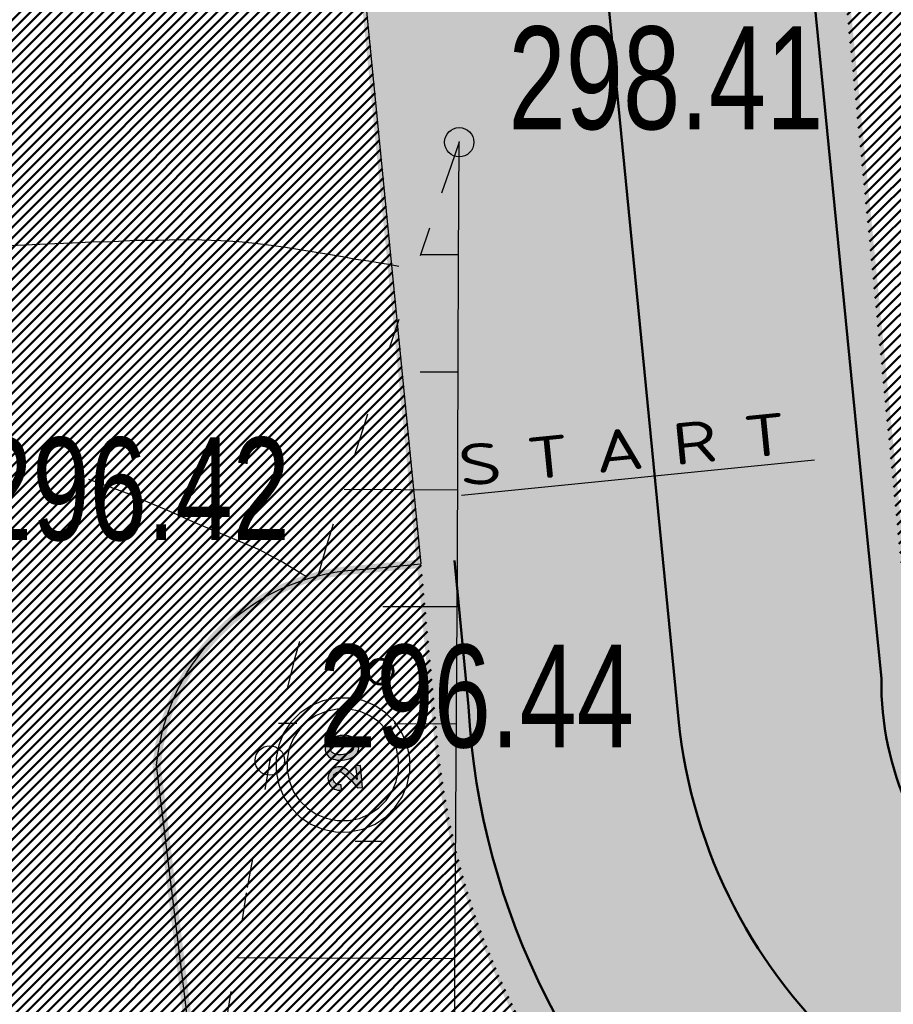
# Model space of a CAD drawing. Extents: x 2931 to 5026, y -2784 to 809.
# Tile 6 of 170: x 3158 to 3173, y -2532 to -2515. Entities that reach past the tile are written whole.
import ezdxf

# ---------------------------------------------------------------- set-up
doc = ezdxf.new("R2010")
doc.units = 0
doc.header["$MEASUREMENT"] = 0
doc.linetypes.add('CONTI', pattern=[0])
doc.linetypes.add('STROT', pattern=[1.7, 0.5, -1.2])
doc.layers.add('.', color=7, linetype='Continuous', lineweight=15)
for name, color, linetype in [('GORIZDEFAULT', 32, 'CONTI'), ('OTKOSDEFAULT', 32, 'CONTI'), ('PI_OTDEFAULT', 172, 'CONTI'), ('PI_TTDEFAULT', 5, 'CONTI')]:
    doc.layers.add(name, color=color, linetype=linetype)
doc.styles.add('SHRFT', font='TXT', dxfattribs={"width": 0.75})
doc.styles.add('ViTEXT', font='isocpeur.ttf')
pattern_1 = [(45, (0, -760.2495699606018), (-0.08838834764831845, 0.08838834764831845), [])]

# ---------------------------------------------------------------- blocks, each defined once
blk = doc.blocks.new('20')
at = {"layer": '.', "transparency": 33554625}
h = blk.add_hatch(color=256, dxfattribs=at)
h.dxf.hatch_style = 1
h.set_gradient(color1=(51, 51, 51), color2=(51, 51, 51), tint=0.6399999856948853)
h.paths.add_polyline_path([(1338580.420447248, -86175.85391284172), (1338596.871007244, -86178.54191284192), (1338610.526047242, -86181.33743284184), (1338621.385567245, -86189.50895284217), (1338635.040607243, -86197.68047284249), (1338643.319647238, -86208.64751284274), (1338651.491167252, -86222.30255284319), (1338654.179167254, -86235.95759284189), (1338656.974687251, -86249.61263284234), (1338656.974687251, -86263.26767284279), (1338654.179167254, -86274.23471284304), (1338648.80316725, -86282.40623284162), (1338643.319647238, -86290.57775284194), (1338635.040607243, -86298.74927284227), (1338618.697567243, -86317.88783284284), (1338583.215967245, -86350.68143284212), (1338558.593887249, -86372.50799284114), (1338569.560927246, -86361.64847284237), (1338550.422367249, -86377.99151284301), (1338525.800287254, -86399.81807284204), (1338443.870047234, -86454.54575284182), (1338443.870047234, -86517.33743284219), (1338708.906847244, -86517.33743284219), (1338708.906847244, -86459.92175284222), (1338542.250847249, -86459.92175284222), (1338602.354527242, -86416.26863284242), (1338662.458207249, -86361.64847284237), (1338681.489247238, -86342.50991284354), (1338689.768287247, -86331.54287284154), (1338700.627807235, -86317.88783284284), (1338706.111327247, -86312.40431284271), (1338708.906847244, -86304.23279284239), (1338714.282847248, -86287.88975284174), (1338714.282847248, -86285.09423284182), (1338717.078367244, -86265.95567284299), (1338717.078367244, -86246.81711284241), (1338717.078367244, -86227.78607284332), (1338711.594847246, -86208.64751284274), (1338703.423327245, -86189.50895284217), (1338692.456287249, -86173.05839284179), (1338678.801247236, -86156.71535284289), (1338665.146207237, -86143.06031284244), (1338648.80316725, -86132.09327284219), (1338632.352607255, -86123.92175284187), (1338613.214047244, -86118.43823284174), (1338594.075487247, -86112.95471284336), (1338572.248927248, -86112.95471284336), (1338553.110367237, -86115.75023284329), (1338533.97180724, -86121.23375284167), (1338517.628767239, -86126.60975284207), (1338498.490207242, -86137.57679284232), (1338484.835167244, -86148.54383284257), (1338468.384607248, -86162.19887284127), (1338457.525087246, -86178.54191284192), (1338449.353567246, -86194.99247284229), (1338441.074527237, -86214.13103284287), (1338438.386527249, -86233.16207284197), (1338435.698527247, -86252.30063284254), (1338435.698527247, -86263.26767284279), (1338501.178207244, -86263.26767284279), (1338501.178207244, -86252.30063284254), (1338503.973727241, -86246.81711284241), (1338503.973727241, -86233.16207284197), (1338509.457247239, -86219.50703284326), (1338517.628767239, -86205.85199284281), (1338528.488287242, -86194.99247284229), (1338539.455327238, -86186.71343284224), (1338553.110367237, -86181.33743284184), (1338566.76540725, -86175.85391284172)])
h.paths.add_polyline_path([(1338941.04252725, -86115.75023284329), (1338930.183007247, -86115.75023284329), (1338911.04444725, -86118.43823284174), (1338902.87292725, -86121.23375284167), (1338886.422367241, -86126.60975284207), (1338870.079327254, -86134.88879284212), (1338853.628767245, -86145.74831284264), (1338842.769247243, -86159.40335284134), (1338839.973727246, -86159.40335284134), (1338826.318687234, -86178.54191284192), (1338815.459167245, -86200.36847284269), (1338807.180127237, -86222.30255284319), (1338799.00860725, -86246.81711284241), (1338796.320607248, -86274.23471284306), (1338793.525087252, -86304.23279284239), (1338793.525087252, -86334.33839284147), (1338796.320607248, -86356.16495284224), (1338799.00860725, -86388.95855284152), (1338807.180127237, -86413.47311284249), (1338815.459167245, -86435.40719284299), (1338829.114207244, -86457.23375284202), (1338842.769247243, -86476.37231284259), (1338848.145247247, -86481.85583284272), (1338861.800287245, -86495.51087284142), (1338878.25084724, -86503.68239284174), (1338894.593887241, -86511.85391284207), (1338911.04444725, -86517.33743284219), (1338922.011487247, -86517.33743284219), (1338941.04252725, -86520.02543284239), (1338952.009567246, -86520.02543284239), (1338971.148127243, -86517.33743284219), (1338979.319647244, -86514.649432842), (1338995.770207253, -86509.16591284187), (1339012.113247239, -86500.99439284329), (1339028.45628724, -86490.02735284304), (1339039.423327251, -86476.37231284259), (1339042.218847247, -86476.37231284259), (1339055.873887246, -86454.54575284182), (1339066.733407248, -86432.61167284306), (1339074.904927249, -86410.78511284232), (1339083.183967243, -86388.95855284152), (1339085.871967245, -86367.02447284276), (1339088.667487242, -86334.33839284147), (1339088.667487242, -86309.71631284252), (1339085.871967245, -86276.92271284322), (1339083.183967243, -86246.81711284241), (1339074.904927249, -86222.30255284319), (1339066.733407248, -86200.36847284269), (1339055.873887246, -86178.54191284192), (1339039.423327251, -86159.40335284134), (1339033.939807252, -86151.23183284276), (1339020.28476724, -86140.26479284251), (1339003.941727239, -86129.40527284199), (1338987.491167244, -86123.92175284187), (1338971.148127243, -86118.43823284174), (1338960.181087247, -86115.75023284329)])
h.paths.add_polyline_path([(1338954.697567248, -86178.54191284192), (1338957.493087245, -86181.33743284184), (1338971.148127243, -86184.02543284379), (1338982.11516724, -86189.50895284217), (1338990.28668724, -86197.68047284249), (1338995.770207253, -86205.85199284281), (1339006.629727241, -86224.99055284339), (1339014.801247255, -86241.44111284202), (1339020.28476724, -86260.47215284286), (1339023.080287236, -86287.88975284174), (1339025.768287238, -86293.26575284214), (1339023.080287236, -86293.26575284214), (1339025.768287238, -86323.37135284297), (1339023.080287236, -86350.68143284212), (1339020.28476724, -86375.30351284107), (1339014.801247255, -86394.44207284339), (1339006.629727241, -86413.47311284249), (1338995.770207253, -86427.12815284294), (1338987.491167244, -86438.09519284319), (1338979.319647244, -86446.26671284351), (1338968.352607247, -86451.75023284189), (1338957.493087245, -86454.54575284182), (1338943.838047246, -86457.23375284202), (1338941.04252725, -86457.23375284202), (1338927.387487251, -86454.54575284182), (1338924.699487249, -86454.54575284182), (1338911.04444725, -86451.75023284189), (1338900.077407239, -86443.57871284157), (1338891.905887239, -86435.40719284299), (1338886.422367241, -86427.12815284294), (1338875.562847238, -86410.78511284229), (1338867.283807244, -86391.64655284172), (1338861.800287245, -86375.30351284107), (1338859.112287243, -86345.19791284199), (1338856.424287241, -86328.85487284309), (1338859.112287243, -86328.85487284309), (1338856.424287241, -86301.54479284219), (1338859.112287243, -86274.23471284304), (1338861.800287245, -86260.47215284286), (1338867.283807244, -86241.44111284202), (1338875.562847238, -86222.30255284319), (1338886.422367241, -86205.85199284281), (1338894.593887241, -86194.99247284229), (1338902.87292725, -86189.50895284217), (1338913.732447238, -86184.02543284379), (1338924.699487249, -86181.33743284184), (1338938.354527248, -86178.54191284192), (1338941.04252725, -86178.54191284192)], flags=16)
at = {"color": 1}
blk.add_lwpolyline([(1339540.33970043, -86308.75698336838), (1339524.00765661, -86145.00675453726), (1339477.59026891, -85994.794930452), (1339403.881176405, -85858.33640642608), (1339305.566570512, -85738.20992622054), (1339185.440090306, -85639.89532032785), (1339048.98156628, -85566.18622782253), (1338898.769742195, -85519.76884012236), (1338734.912065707, -85503.32934864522), (1338573.848028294, -85519.76884012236), (1338420.950012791, -85566.18622782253), (1338284.491488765, -85639.89532032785), (1338164.36500856, -85738.20992622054), (1338066.050402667, -85855.54276735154), (1337992.341310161, -85992.10873903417), (1337945.923922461, -86142.21311546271), (1337926.798239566, -86306.07079195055), (1337926.798239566, -86308.75698336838), (1337943.237731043, -86469.9284684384), (1337989.655118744, -86622.82648394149), (1338066.050402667, -86759.28500796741), (1338164.36500856, -86879.41148817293), (1338284.491488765, -86977.72609406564), (1338420.950012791, -87051.43518657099), (1338573.848028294, -87097.85257427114), (1338734.912065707, -87114.18461809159), (1338898.769742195, -87097.85257427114), (1339048.98156628, -87051.43518657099), (1339185.440090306, -86977.72609406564), (1339305.566570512, -86879.41148817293), (1339403.881176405, -86759.28500796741), (1339477.59026891, -86622.82648394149), (1339524.00765661, -86469.9284684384), (1339540.33970043, -86308.75698336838)], close=True, dxfattribs=at)
at = {"color": 7}
for points in [[(1339406.567367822, -86308.75698336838), (1339392.92151542, -86172.29845934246), (1339354.777597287, -86046.69214864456), (1339294.714357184, -85932.04549893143), (1339210.045603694, -85833.73089303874), (1339111.730997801, -85749.0621395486), (1338997.084348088, -85688.99889944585), (1338871.47803739, -85650.8549813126), (1338734.912065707, -85637.20912891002), (1338601.139733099, -85650.8549813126), (1338472.847230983, -85688.99889944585), (1338360.886772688, -85749.0621395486), (1338259.885975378, -85833.73089303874), (1338178.010860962, -85932.04549893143), (1338117.947620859, -86046.69214864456), (1338077.010063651, -86172.29845934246), (1338063.364211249, -86308.75698336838), (1338077.010063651, -86442.52931597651), (1338117.947620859, -86570.92926574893), (1338178.010860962, -86682.88972404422), (1338259.885975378, -86783.89052135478), (1338360.886772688, -86865.76563577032), (1338472.847230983, -86925.82887587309), (1338601.139733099, -86966.76643308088), (1338734.912065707, -86980.41228548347), (1338871.47803739, -86966.76643308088), (1338997.084348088, -86925.82887587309), (1339111.730997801, -86865.76563577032), (1339210.045603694, -86783.89052135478), (1339294.714357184, -86682.88972404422), (1339354.777597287, -86570.92926574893), (1339392.92151542, -86442.52931597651), (1339406.567367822, -86308.75698336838)], [(1338542.250847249, -86459.92175284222), (1338602.354527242, -86416.26863284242), (1338662.458207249, -86361.64847284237), (1338681.489247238, -86342.50991284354), (1338689.768287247, -86331.54287284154), (1338700.627807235, -86317.88783284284), (1338706.111327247, -86312.40431284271), (1338708.906847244, -86304.23279284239), (1338714.282847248, -86287.88975284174), (1338714.282847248, -86285.09423284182), (1338717.078367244, -86265.95567284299), (1338717.078367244, -86246.81711284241), (1338717.078367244, -86227.78607284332), (1338711.594847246, -86208.64751284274), (1338703.423327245, -86189.50895284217), (1338692.456287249, -86173.05839284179), (1338678.801247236, -86156.71535284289), (1338665.146207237, -86143.06031284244), (1338648.80316725, -86132.09327284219), (1338632.352607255, -86123.92175284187), (1338613.214047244, -86118.43823284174), (1338594.075487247, -86112.95471284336), (1338572.248927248, -86112.95471284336), (1338553.110367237, -86115.75023284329), (1338533.97180724, -86121.23375284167), (1338517.628767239, -86126.60975284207), (1338498.490207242, -86137.57679284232), (1338484.835167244, -86148.54383284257), (1338468.384607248, -86162.19887284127), (1338457.525087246, -86178.54191284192), (1338449.353567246, -86194.99247284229), (1338441.074527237, -86214.13103284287), (1338438.386527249, -86233.16207284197), (1338435.698527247, -86252.30063284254), (1338435.698527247, -86263.26767284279), (1338501.178207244, -86263.26767284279), (1338501.178207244, -86252.30063284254), (1338503.973727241, -86246.81711284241), (1338503.973727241, -86233.16207284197), (1338509.457247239, -86219.50703284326), (1338517.628767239, -86205.85199284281), (1338528.488287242, -86194.99247284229), (1338539.455327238, -86186.71343284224), (1338553.110367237, -86181.33743284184), (1338566.76540725, -86175.85391284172), (1338580.420447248, -86175.85391284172), (1338596.871007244, -86178.54191284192), (1338610.526047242, -86181.33743284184), (1338621.385567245, -86189.50895284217), (1338635.040607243, -86197.68047284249), (1338643.319647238, -86208.64751284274), (1338651.491167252, -86222.30255284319), (1338654.179167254, -86235.95759284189), (1338656.974687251, -86249.61263284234), (1338656.974687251, -86263.26767284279), (1338654.179167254, -86274.23471284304), (1338648.80316725, -86282.40623284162), (1338643.319647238, -86290.57775284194), (1338635.040607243, -86298.74927284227), (1338618.697567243, -86317.88783284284), (1338583.215967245, -86350.68143284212), (1338558.593887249, -86372.50799284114), (1338569.560927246, -86361.64847284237), (1338550.422367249, -86377.99151284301), (1338525.800287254, -86399.81807284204), (1338443.870047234, -86454.54575284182), (1338443.870047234, -86517.33743284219), (1338708.906847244, -86517.33743284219), (1338708.906847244, -86459.92175284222), (1338542.250847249, -86459.92175284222)], [(1338911.04444725, -86118.43823284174), (1338902.87292725, -86121.23375284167), (1338886.422367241, -86126.60975284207), (1338870.079327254, -86134.88879284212), (1338853.628767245, -86145.74831284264), (1338842.769247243, -86159.40335284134), (1338839.973727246, -86159.40335284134), (1338826.318687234, -86178.54191284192), (1338815.459167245, -86200.36847284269), (1338807.180127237, -86222.30255284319), (1338799.00860725, -86246.81711284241), (1338796.320607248, -86274.23471284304), (1338793.525087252, -86304.23279284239), (1338793.525087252, -86334.33839284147), (1338796.320607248, -86356.16495284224), (1338799.00860725, -86388.95855284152), (1338807.180127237, -86413.47311284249), (1338815.459167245, -86435.40719284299), (1338829.114207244, -86457.23375284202), (1338842.769247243, -86476.37231284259), (1338848.145247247, -86481.85583284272), (1338861.800287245, -86495.51087284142), (1338878.25084724, -86503.68239284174), (1338894.593887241, -86511.85391284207), (1338911.04444725, -86517.33743284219), (1338922.011487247, -86517.33743284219), (1338941.04252725, -86520.02543284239), (1338952.009567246, -86520.02543284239), (1338971.148127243, -86517.33743284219), (1338979.319647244, -86514.649432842), (1338995.770207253, -86509.16591284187), (1339012.113247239, -86500.99439284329), (1339028.45628724, -86490.02735284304), (1339039.423327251, -86476.37231284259), (1339042.218847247, -86476.37231284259), (1339055.873887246, -86454.54575284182), (1339066.733407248, -86432.61167284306), (1339074.904927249, -86410.78511284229), (1339083.183967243, -86388.95855284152), (1339085.871967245, -86367.02447284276), (1339088.667487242, -86334.33839284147), (1339088.667487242, -86309.71631284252), (1339085.871967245, -86276.92271284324), (1339083.183967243, -86246.81711284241), (1339074.904927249, -86222.30255284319), (1339066.733407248, -86200.36847284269), (1339055.873887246, -86178.54191284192), (1339039.423327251, -86159.40335284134), (1339033.939807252, -86151.23183284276), (1339020.28476724, -86140.26479284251), (1339003.941727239, -86129.40527284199), (1338987.491167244, -86123.92175284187), (1338971.148127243, -86118.43823284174), (1338960.181087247, -86115.75023284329), (1338941.04252725, -86115.75023284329), (1338930.183007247, -86115.75023284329), (1338911.04444725, -86118.43823284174)], [(1338957.493087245, -86181.33743284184), (1338971.148127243, -86184.02543284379), (1338982.11516724, -86189.50895284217), (1338990.28668724, -86197.68047284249), (1338995.770207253, -86205.85199284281), (1339006.629727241, -86224.99055284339), (1339014.801247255, -86241.44111284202), (1339020.28476724, -86260.47215284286), (1339023.080287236, -86287.88975284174), (1339025.768287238, -86293.26575284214), (1339023.080287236, -86293.26575284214), (1339025.768287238, -86323.37135284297), (1339023.080287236, -86350.68143284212), (1339020.28476724, -86375.30351284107), (1339014.801247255, -86394.44207284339), (1339006.629727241, -86413.47311284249), (1338995.770207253, -86427.12815284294), (1338987.491167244, -86438.09519284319), (1338979.319647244, -86446.26671284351), (1338968.352607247, -86451.75023284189), (1338957.493087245, -86454.54575284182), (1338943.838047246, -86457.23375284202), (1338941.04252725, -86457.23375284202), (1338927.387487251, -86454.54575284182), (1338924.699487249, -86454.54575284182), (1338911.04444725, -86451.75023284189), (1338900.077407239, -86443.57871284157), (1338891.905887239, -86435.40719284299), (1338886.422367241, -86427.12815284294), (1338875.562847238, -86410.78511284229), (1338867.283807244, -86391.64655284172), (1338861.800287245, -86375.30351284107), (1338859.112287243, -86345.19791284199), (1338856.424287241, -86328.85487284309), (1338859.112287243, -86328.85487284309), (1338856.424287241, -86301.54479284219), (1338859.112287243, -86274.23471284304), (1338861.800287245, -86260.47215284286), (1338867.283807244, -86241.44111284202), (1338875.562847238, -86222.30255284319), (1338886.422367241, -86205.85199284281), (1338894.593887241, -86194.99247284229), (1338902.87292725, -86189.50895284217), (1338913.732447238, -86184.02543284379), (1338924.699487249, -86181.33743284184), (1338938.354527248, -86178.54191284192), (1338941.04252725, -86178.54191284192), (1338954.697567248, -86178.54191284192), (1338957.493087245, -86181.33743284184)], [(1338957.493087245, -86181.33743284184), (1338971.148127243, -86184.02543284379), (1338982.11516724, -86189.50895284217), (1338990.28668724, -86197.68047284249), (1338995.770207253, -86205.85199284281), (1339006.629727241, -86224.99055284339), (1339014.801247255, -86241.44111284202), (1339020.28476724, -86260.47215284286), (1339023.080287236, -86287.88975284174), (1339025.768287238, -86293.26575284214), (1339023.080287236, -86293.26575284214), (1339025.768287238, -86323.37135284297), (1339023.080287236, -86350.68143284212), (1339020.28476724, -86375.30351284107), (1339014.801247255, -86394.44207284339), (1339006.629727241, -86413.47311284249), (1338995.770207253, -86427.12815284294), (1338987.491167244, -86438.09519284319), (1338979.319647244, -86446.26671284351), (1338968.352607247, -86451.75023284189), (1338957.493087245, -86454.54575284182), (1338943.838047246, -86457.23375284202), (1338941.04252725, -86457.23375284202), (1338927.387487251, -86454.54575284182), (1338924.699487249, -86454.54575284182), (1338911.04444725, -86451.75023284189), (1338900.077407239, -86443.57871284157), (1338891.905887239, -86435.40719284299), (1338886.422367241, -86427.12815284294), (1338875.562847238, -86410.78511284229), (1338867.283807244, -86391.64655284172), (1338861.800287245, -86375.30351284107), (1338859.112287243, -86345.19791284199), (1338856.424287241, -86328.85487284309), (1338859.112287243, -86328.85487284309), (1338856.424287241, -86301.54479284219), (1338859.112287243, -86274.23471284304), (1338861.800287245, -86260.47215284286), (1338867.283807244, -86241.44111284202), (1338875.562847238, -86222.30255284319), (1338886.422367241, -86205.85199284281), (1338894.593887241, -86194.99247284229), (1338902.87292725, -86189.50895284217), (1338913.732447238, -86184.02543284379), (1338924.699487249, -86181.33743284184), (1338938.354527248, -86178.54191284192), (1338941.04252725, -86178.54191284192), (1338954.697567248, -86178.54191284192), (1338957.493087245, -86181.33743284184)]]:
    blk.add_lwpolyline(points, close=True, dxfattribs=at)
blk = doc.blocks.new('bstrtthtytt434')
at = {"layer": 'GORIZDEFAULT', "color": 32}
for points in [[(3164.944990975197, 503.695507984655), (3164.804551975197, 503.723378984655), (3164.628085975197, 503.7527029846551), (3164.429561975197, 503.785692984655), (3164.217070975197, 503.816469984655), (3163.988398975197, 503.859003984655), (3163.745757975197, 503.899323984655), (3163.503117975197, 503.939644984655), (3163.260477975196, 503.9799659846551), (3163.017837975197, 504.0202869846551), (3162.769319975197, 504.052517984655), (3162.498743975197, 504.0884139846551), (3162.222289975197, 504.1162199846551), (3161.912021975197, 504.1315109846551), (3161.587785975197, 504.1445899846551), (3161.221645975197, 504.151031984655), (3160.843749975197, 504.141293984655), (3160.457764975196, 504.137433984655), (3160.073990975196, 504.119604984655), (3159.710062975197, 504.112078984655), (3159.376283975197, 504.095009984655), (3159.084408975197, 504.084576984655), (3157.399331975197, 504.010985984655)], [(3163.377098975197, 498.4070939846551), (3163.290318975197, 498.4577829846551), (3163.195449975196, 498.514348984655), (3163.084399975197, 498.582670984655), (3162.965258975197, 498.656870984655), (3162.832150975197, 498.728857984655), (3162.699042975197, 498.8008459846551), (3162.574024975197, 498.866954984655), (3161.446714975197, 499.3398949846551), (3161.215070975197, 499.4463899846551), (3160.953278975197, 499.5624289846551), (3160.669428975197, 499.682133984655), (3160.369398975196, 499.8135939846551), (3160.027463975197, 499.9384169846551), (3159.663471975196, 500.066904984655)]]:
    blk.add_lwpolyline(points, dxfattribs=at)
at = {"layer": 'OTKOSDEFAULT', "color": 32, "linetype": 'STROT'}
for p, q in [((3165.976955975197, 505.8134189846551), (3165.838923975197, 505.4192779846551)), ((3165.838923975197, 505.4192779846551), (3165.471090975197, 504.351570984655)), ((3165.471090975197, 504.351570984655), (3164.944686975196, 502.793398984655)), ((3164.944686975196, 502.793398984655), (3164.330938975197, 500.927865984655)), ((3164.330938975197, 500.927865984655), (3163.715042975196, 498.940286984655)), ((3163.715042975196, 498.940286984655), (3163.164562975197, 496.991704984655)), ((3163.164562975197, 496.991704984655), (3162.748513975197, 495.2791909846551)), ((3162.748513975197, 495.2791909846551), (3162.346693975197, 493.024830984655)), ((3162.346693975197, 493.024830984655), (3161.817467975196, 489.676409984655))]:
    blk.add_line(p, q, dxfattribs=at)
at = {"layer": 'OTKOSDEFAULT', "color": 32}
for p, q in [((3165.963202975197, 503.820980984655), (3165.976955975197, 505.8134189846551)), ((3165.966109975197, 503.8930329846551), (3165.313971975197, 503.8971329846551)), ((3165.945067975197, 498.692113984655), (3165.963202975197, 503.820980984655)), ((3165.960447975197, 501.894716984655), (3165.308309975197, 501.898816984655)), ((3165.948907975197, 499.8883099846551), (3164.014553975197, 499.8969439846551)), ((3165.903570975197, 491.676675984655), (3165.945067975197, 498.692113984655)), ((3165.935154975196, 497.8958719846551), (3164.674996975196, 497.8967399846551)), ((3163.206986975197, 495.910223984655), (3162.898930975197, 495.9115469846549)), ((3165.929492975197, 495.8975559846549), (3164.869311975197, 495.901459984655)), ((3164.649703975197, 493.8978949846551), (3164.205633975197, 493.899153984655)), ((3165.904200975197, 491.8987109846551), (3162.171506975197, 491.916042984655)), ((3165.867518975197, 484.039247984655), (3165.903570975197, 491.676675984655))]:
    blk.add_line(p, q, dxfattribs=at)
at = {"layer": 'PI_TTDEFAULT', "color": 0}
for centre in [(3165.976955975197, 505.8134189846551), (3162.748513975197, 495.2791909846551)]:
    blk.add_circle(centre, 0.25, dxfattribs=at)
for p in [(3165.976955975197, 505.8134189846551), (3162.748513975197, 495.2791909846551)]:
    blk.add_point(p, dxfattribs=at)
at = {"layer": 'PI_OTDEFAULT', "color": 0, "style": 'SHRFT', "width": 0.75}
for s, p in [('298.41', (3166.816024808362, 506.0367756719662)), ('296.42', (3157.723293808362, 499.0339226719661)), ('296.44', (3163.587582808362, 495.5025476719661))]:
    blk.add_text(s, height=1.75, dxfattribs=at).set_placement(p)

msp = doc.modelspace()

# ---------------------------------------------------------------- hatches: boundary and pattern name
at = {"layer": '.', "linetype": 'ByBlock', "lineweight": 50}
h = msp.add_hatch(dxfattribs=at)
h.set_pattern_fill('ANSI31', color=252)
h.set_pattern_definition(pattern_1)
edge = h.paths.add_edge_path()
edge.add_line((3056.579508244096, -2312.821312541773), (3060.468574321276, -2322.03408438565))
edge.add_line((3060.468574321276, -2322.03408438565), (3091.428099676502, -2308.964875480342))
edge.add_arc((3092.594819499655, -2311.728707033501), 2.999999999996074, 59.08883293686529, 112.8864824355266, ccw=False)
edge.add_line((3094.135944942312, -2309.154812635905), (3125.421424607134, -2327.887068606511))
edge.add_arc((3123.880299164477, -2330.460963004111), 3.000000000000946, 6.846905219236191, 59.0888329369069, ccw=False)
edge.add_line((3126.858903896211, -2330.103312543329), (3145.92372928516, -2488.88006621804))
edge.add_line((3145.92372928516, -2488.88006621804), (3153.629677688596, -2553.057180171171))
edge.add_line((3153.629677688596, -2553.057180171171), (3155.627738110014, -2590.136361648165))
edge.add_line((3155.627738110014, -2590.136361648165), (3160.809987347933, -2689.926820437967))
edge.add_arc((3157.814024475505, -2690.082404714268), 2.999999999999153, -86.74722545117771, 2.9727744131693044, ccw=False)
edge.add_line((3157.984247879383, -2693.077571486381), (3050.375705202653, -2699.193255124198))
edge.add_line((3050.375705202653, -2699.193255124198), (3050.943116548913, -2709.177144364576))
edge.add_line((3050.943116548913, -2709.177144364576), (3313.191871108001, -2694.335524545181))
edge.add_line((3313.191871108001, -2694.335524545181), (3312.624459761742, -2684.351635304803))
edge.add_line((3312.624459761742, -2684.351635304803), (3173.95866141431, -2692.169702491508))
edge.add_arc((3173.788438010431, -2689.174535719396), 2.999999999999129, 182.972774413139, 273.2527745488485, ccw=False)
edge.add_line((3170.792475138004, -2689.330119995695), (3164.49681413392, -2568.651081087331))
edge.add_line((3164.49681413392, -2568.651081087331), (3163.4838931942, -2549.996359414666))
edge.add_line((3163.4838931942, -2549.996359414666), (3160.81852438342, -2528.100377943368))
edge.add_arc((3164.480270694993, -2528.433239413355), 3.67684413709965, 91.76941746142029, 174.8059522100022, ccw=False)
edge.add_line((3164.36673985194, -2524.758148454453), (3165.328204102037, -2524.665378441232))
edge.add_line((3165.328204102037, -2524.665378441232), (3157.302999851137, -2442.857136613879))
edge.add_arc((3156.299241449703, -2436.34407918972), 6.589950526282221, 187.8889569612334, 278.7611968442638, ccw=False)
edge.add_line((3149.771658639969, -2437.248573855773), (3140.934979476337, -2363.416485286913))
edge.add_line((3140.934979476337, -2363.416485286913), (3139.504408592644, -2350.754711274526))
edge.add_line((3139.504408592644, -2350.754711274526), (3136.203008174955, -2324.042627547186))
edge.add_arc((3133.224403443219, -2324.400278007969), 3.000000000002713, 6.84690521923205, 59.08883293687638)
edge.add_line((3134.765528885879, -2321.826383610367), (3099.87037971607, -2300.93282936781))
edge.add_arc((3101.693711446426, -2298.274062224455), 3.223907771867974, 157.9186088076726, 235.5584146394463, ccw=False)
edge.add_line((3098.706274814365, -2297.062120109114), (3108.700353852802, -2280.575790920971))
edge.add_arc((3111.264605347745, -2282.132908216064), 3.00000000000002, 58.73218183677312, 148.732181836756, ccw=False)
edge.add_line((3112.821722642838, -2279.568656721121), (3205.618491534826, -2335.918610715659))
edge.add_line((3205.618491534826, -2335.918610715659), (3207.292050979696, -2336.828718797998))
edge.add_line((3207.292050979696, -2336.828718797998), (3243.014474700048, -2350.174162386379))
edge.add_line((3243.014474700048, -2350.174162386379), (3266.942729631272, -2359.048636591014))
edge.add_line((3266.942729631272, -2359.048636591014), (3413.241120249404, -2447.108035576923))
edge.add_line((3413.241120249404, -2447.108035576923), (3418.398145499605, -2438.54035849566))
edge.add_line((3418.398145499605, -2438.54035849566), (3272.099754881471, -2350.480959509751))
edge.add_line((3272.099754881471, -2350.48095950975), (3270.420061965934, -2349.67270144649))
edge.add_line((3270.420061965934, -2349.67270144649), (3212.929790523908, -2328.350798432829))
edge.add_line((3212.929790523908, -2328.350798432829), (3210.80888251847, -2327.371105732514))
edge.add_line((3210.80888251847, -2327.371105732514), (3103.502412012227, -2262.210273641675))
edge.add_arc((3105.05952930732, -2259.646022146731), 2.999999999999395, 149.0720988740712, 238.7321818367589, ccw=False)
edge.add_line((3102.486085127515, -2258.104145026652), (3107.443599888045, -2249.829888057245))
edge.add_line((3107.443599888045, -2249.829888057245), (3098.865452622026, -2244.690297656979))
edge.add_line((3098.865452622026, -2244.69029765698), (3093.95672483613, -2252.883127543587))
edge.add_arc((3091.383280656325, -2251.341250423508), 2.999999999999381, 238.7321818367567, 329.07209887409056, ccw=False)
edge.add_line((3089.826163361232, -2253.905501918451), (3029.258160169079, -2217.126158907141))
edge.add_line((3029.258160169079, -2217.126158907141), (3024.067769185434, -2225.673663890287))
edge.add_line((3024.067769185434, -2225.673663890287), (3099.145714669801, -2271.264031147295))
edge.add_arc((3097.588597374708, -2273.828282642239), 2.999999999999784, -31.267816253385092, 58.732181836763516, ccw=False)
edge.add_line((3100.152848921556, -2275.385399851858), (3084.60404677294, -2300.991074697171))
edge.add_line((3084.60404677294, -2300.991074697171), (3056.579508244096, -2312.821312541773))
h = msp.add_hatch(dxfattribs=at)
h.set_pattern_fill('ANSI31', color=72)
h.set_pattern_definition(pattern_1)
edge = h.paths.add_edge_path()
edge.add_line((3198.64854658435, -2533.091432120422), (3204.228626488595, -2532.461111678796))
edge.add_line((3204.228626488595, -2532.461111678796), (3205.797166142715, -2546.370449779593))
edge.add_line((3205.797166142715, -2546.370449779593), (3240.426562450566, -2542.464707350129))
edge.add_line((3240.426562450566, -2542.464707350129), (3240.44861768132, -2542.6602551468))
edge.add_line((3240.44861768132, -2542.6602551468), (3240.049289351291, -2542.706391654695))
edge.add_line((3240.049289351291, -2542.706391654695), (3241.597948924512, -2556.425770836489))
edge.add_line((3241.597948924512, -2556.425770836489), (3241.996162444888, -2556.38075674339))
edge.add_line((3241.996162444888, -2556.38075674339), (3242.018783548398, -2556.580872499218))
edge.add_line((3242.018783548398, -2556.580872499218), (3164.317276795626, -2565.344584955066))
edge.add_line((3164.317276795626, -2565.344584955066), (3165.502113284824, -2587.921263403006))
edge.add_line((3165.502113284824, -2587.921263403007), (3169.410030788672, -2587.71068013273))
edge.add_line((3169.410030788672, -2587.71068013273), (3168.370118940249, -2569.242699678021))
edge.add_line((3168.370118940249, -2569.242699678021), (3257.968945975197, -2564.605967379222))
edge.add_line((3257.968945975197, -2564.605967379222), (3268.704736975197, -2563.456844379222))
edge.add_line((3268.704736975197, -2563.456844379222), (3270.714068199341, -2563.190893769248))
edge.add_line((3270.714068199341, -2563.190893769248), (3269.535281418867, -2553.679751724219))
edge.add_line((3269.535281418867, -2553.679751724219), (3268.265415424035, -2549.617480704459))
edge.add_line((3268.265415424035, -2549.617480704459), (3268.137689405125, -2536.980160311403))
edge.add_line((3268.137689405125, -2536.980160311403), (3268.591353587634, -2536.988949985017))
edge.add_line((3268.591353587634, -2536.988949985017), (3271.151259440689, -2516.901073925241))
edge.add_line((3271.151259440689, -2516.901073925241), (3253.464385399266, -2438.824788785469))
edge.add_line((3253.464385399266, -2438.82478878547), (3246.166203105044, -2403.193287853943))
edge.add_line((3246.166203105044, -2403.193287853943), (3240.206266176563, -2366.234493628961))
edge.add_line((3240.206266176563, -2366.234493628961), (3243.364342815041, -2350.778233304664))
edge.add_line((3243.364342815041, -2350.778233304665), (3206.455271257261, -2336.373664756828))
edge.add_line((3206.455271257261, -2336.373664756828), (3113.046281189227, -2283.05801545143))
edge.add_line((3113.046281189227, -2283.05801545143), (3101.14519328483, -2301.682377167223))
edge.add_line((3101.14519328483, -2301.682377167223), (3134.765528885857, -2321.826383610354))
edge.add_arc((3133.22440344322, -2324.400278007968), 3.000000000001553, 6.849462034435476, 59.088832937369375, ccw=False)
edge.add_line((3136.202992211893, -2324.042494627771), (3146.943135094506, -2413.472300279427))
edge.add_line((3146.943135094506, -2413.472300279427), (3222.727371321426, -2404.312809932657))
edge.add_arc((3223.040655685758, -2408.199481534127), 3.899277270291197, 6.922887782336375, 94.60835138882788, ccw=False)
edge.add_arc((3223.040740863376, -2408.199511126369), 3.899196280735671, -81.47081594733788, 6.923470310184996, ccw=False)
edge.add_line((3223.619042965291, -2412.05558403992), (3196.190003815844, -2415.370747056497))
edge.add_arc((3198.473142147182, -2432.932361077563), 17.70940449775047, 97.40732442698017, 105.2026607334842)
edge.add_arc((3203.298833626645, -2450.679680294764), 36.10110462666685, 105.2072041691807, 108.1649889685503)
edge.add_arc((3188.026555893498, -2402.977521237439), 13.9895464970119, 277.1896508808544, 286.6895548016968, ccw=False)
edge.add_line((3189.777404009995, -2416.85707245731), (3187.842487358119, -2417.090951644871))
edge.add_arc((3184.99443761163, -2418.945933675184), 3.398874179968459, 6.9207488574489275, 33.07686530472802, ccw=False)
edge.add_arc((3184.993523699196, -2418.946345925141), 3.399831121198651, -83.07989968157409, 6.925789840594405, ccw=False)
edge.add_arc((3184.99346771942, -2418.946030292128), 3.400151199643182, 163.5011670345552, 276.9203959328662, ccw=False)
edge.add_line((3181.733315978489, -2417.980401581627), (3147.972979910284, -2422.054859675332))
edge.add_line((3147.972979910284, -2422.054859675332), (3149.771658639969, -2437.248573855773))
edge.add_arc((3156.299241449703, -2436.34407918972), 6.589950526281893, 187.88895696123, 278.7611968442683)
edge.add_line((3157.302999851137, -2442.857136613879), (3156.287946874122, -2432.509773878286))
edge.add_arc((3165.559726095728, -2432.951981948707), 9.282318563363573, 100.07270603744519, 177.2694053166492, ccw=False)
edge.add_line((3163.936269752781, -2423.812735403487), (3168.630711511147, -2423.343163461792))
edge.add_arc((3169.037464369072, -2432.546792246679), 9.212612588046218, 9.79482017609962, 92.53053086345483, ccw=False)
edge.add_line((3178.11578730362, -2430.97953879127), (3178.310066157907, -2432.921798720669))
edge.add_line((3178.310066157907, -2432.921798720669), (3182.539779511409, -2439.693473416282))
edge.add_line((3182.539779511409, -2439.693473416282), (3183.799722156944, -2452.535855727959))
edge.add_line((3183.799722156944, -2452.535855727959), (3187.002343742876, -2452.215506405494))
edge.add_line((3187.002343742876, -2452.215506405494), (3189.210950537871, -2475.135808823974))
edge.add_line((3189.210950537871, -2475.135808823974), (3186.060597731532, -2475.450929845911))
edge.add_line((3186.060597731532, -2475.450929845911), (3186.254695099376, -2477.391375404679))
edge.add_line((3186.254695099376, -2477.391375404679), (3183.233715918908, -2482.554248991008))
edge.add_arc((3187.73220544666, -2482.106702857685), 4.520697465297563, 185.6815518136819, 272.2770185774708)
edge.add_line((3187.911817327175, -2486.623830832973), (3193.870304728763, -2486.027819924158))
edge.add_arc((3192.734762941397, -2481.462962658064), 4.703974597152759, 283.9692133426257, 366.943481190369)
edge.add_line((3197.404238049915, -2480.894298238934), (3197.262375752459, -2479.615018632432))
edge.add_line((3197.262375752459, -2479.615018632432), (3193.661081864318, -2478.128648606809))
edge.add_line((3193.661081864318, -2478.128648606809), (3192.899904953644, -2470.742679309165))
edge.add_line((3192.899904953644, -2470.742679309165), (3189.682132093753, -2471.06454417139))
edge.add_line((3189.682132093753, -2471.06454417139), (3185.735106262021, -2431.60502531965))
edge.add_line((3185.735106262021, -2431.60502531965), (3188.844983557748, -2431.293952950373))
edge.add_line((3188.844983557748, -2431.293952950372), (3188.789684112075, -2430.686479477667))
edge.add_arc((3202.589761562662, -2434.181863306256), 14.23586477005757, 99.41612415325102, 165.7866270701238, ccw=False)
edge.add_line((3200.260722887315, -2420.137810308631), (3222.923904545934, -2417.870875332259))
edge.add_arc((3223.460798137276, -2430.845292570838), 12.98552106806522, 5.712137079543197, 92.3696013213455, ccw=False)
edge.add_line((3236.381839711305, -2429.552836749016), (3237.467507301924, -2440.424911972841))
edge.add_line((3237.467507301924, -2440.424911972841), (3245.489102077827, -2520.619033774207))
edge.add_arc((3232.636911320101, -2521.240463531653), 12.86720568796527, -83.64731502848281, 2.7682123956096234, ccw=False)
edge.add_line((3234.060644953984, -2534.028659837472), (3215.68325286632, -2535.86689921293))
edge.add_arc((3214.378686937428, -2523.146660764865), 12.78696048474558, 185.7956058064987, 275.8556841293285, ccw=False)
edge.add_line((3201.657087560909, -2524.437887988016), (3199.058106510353, -2498.363331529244))
edge.add_arc((3194.432319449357, -2498.826036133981), 4.648870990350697, 5.712137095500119, 93.3895282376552)
edge.add_line((3194.157459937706, -2494.18529764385), (3187.347289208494, -2494.876936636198))
edge.add_arc((3187.957506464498, -2499.233898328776), 4.399486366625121, 97.97273957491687, 185.7133964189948)
edge.add_line((3183.579875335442, -2499.671877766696), (3184.27298960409, -2506.600365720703))
edge.add_line((3184.27298960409, -2506.600365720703), (3184.892601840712, -2507.091513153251))
edge.add_line((3184.892601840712, -2507.091513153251), (3197.794868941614, -2505.864546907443))
edge.add_line((3197.794868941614, -2505.864546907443), (3199.787466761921, -2526.595405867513))
edge.add_arc((3189.185059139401, -2527.721193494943), 10.66200943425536, -84.22149646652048, 6.061084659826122, ccw=False)
edge.add_line((3190.258542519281, -2538.329024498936), (3179.89345328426, -2539.377943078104))
edge.add_arc((3178.567549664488, -2526.425563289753), 13.02006768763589, 184.5809880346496, 275.8448699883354, ccw=False)
edge.add_line((3165.58907542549, -2527.465452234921), (3165.328204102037, -2524.665378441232))
edge.add_line((3165.328204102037, -2524.665378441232), (3164.846212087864, -2524.711885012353))
edge.add_line((3164.846212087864, -2524.711885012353), (3167.773249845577, -2550.659093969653))
edge.add_line((3167.773249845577, -2550.659093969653), (3200.231651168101, -2546.998066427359))
edge.add_line((3200.231651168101, -2546.998066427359), (3198.64854658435, -2533.091432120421))
h = msp.add_hatch(dxfattribs=at)
h.set_pattern_fill('ANSI31', color=72)
h.set_pattern_definition(pattern_1)
h.paths.add_polyline_path([(3164.486291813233, -2432.51159997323), (3173.720061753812, -2526.869509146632, 0.4396297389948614), (3178.706707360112, -2531.308399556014), (3184.175926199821, -2530.803143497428, 0.397009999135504), (3188.161130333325, -2525.895242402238), (3187.521916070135, -2519.504839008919, 0.4398097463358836), (3186.543428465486, -2518.332623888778), (3174.010432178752, -2519.586264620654), (3172.34860886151, -2502.97255310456, -0.2779822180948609), (3175.505947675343, -2493.031956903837, 0.2214065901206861), (3178.778094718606, -2482.839381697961), (3173.65223744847, -2431.594755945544, 0.9017496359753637)])
h = msp.add_hatch(dxfattribs=at)
h.set_pattern_fill('ANSI31', color=72)
h.set_pattern_definition(pattern_1)
edge = h.paths.add_edge_path()
edge.add_line((3164.846212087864, -2524.711885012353), (3164.36673985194, -2524.758148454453))
edge.add_arc((3164.480270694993, -2528.433239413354), 3.676844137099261, 91.76941746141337, 174.8059522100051)
edge.add_line((3160.81852438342, -2528.100377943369), (3163.4838931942, -2549.996359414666))
edge.add_line((3163.4838931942, -2549.996359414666), (3163.545254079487, -2551.1264281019))
edge.add_line((3163.545254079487, -2551.126428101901), (3167.772838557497, -2550.659140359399))
edge.add_line((3167.772838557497, -2550.659140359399), (3164.846212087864, -2524.711885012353))
at = {"lineweight": 40, "true_color": 0xcfcfcf}
h = msp.add_hatch(color=254, dxfattribs=at)
h.dxf.hatch_style = 1
h.paths.add_polyline_path([(3236.401700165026, -2429.769740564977, 0.4020912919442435), (3222.923904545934, -2417.870875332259), (3200.260722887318, -2420.137810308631, 0.2979728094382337), (3188.789684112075, -2430.686479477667), (3188.845210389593, -2431.293930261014), (3185.735106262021, -2431.60502531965), (3187.121516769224, -2445.465358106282), (3188.507927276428, -2459.325690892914), (3189.682132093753, -2471.064544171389), (3192.899904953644, -2470.742679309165), (3193.661081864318, -2478.128648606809), (3197.262375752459, -2479.615018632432), (3197.363281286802, -2480.623799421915, -0.3954589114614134), (3193.870304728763, -2486.027819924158), (3187.911817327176, -2486.623830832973, -0.3717798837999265), (3183.269049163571, -2482.907485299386), (3183.233715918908, -2482.554248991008), (3186.254695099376, -2477.391375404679), (3186.060597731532, -2475.450929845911), (3189.210950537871, -2475.135808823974), (3188.212792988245, -2465.156949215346), (3187.002343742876, -2452.215506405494), (3183.799722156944, -2452.535855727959), (3182.539779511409, -2439.693473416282), (3178.310066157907, -2432.921798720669), (3178.11578730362, -2430.97953879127, 0.3775479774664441), (3168.630711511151, -2423.343163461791), (3163.936269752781, -2423.812735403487, 0.3501788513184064), (3156.287946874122, -2432.509773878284), (3163.262400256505, -2503.606751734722), (3165.567260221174, -2527.142945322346, 0.4407652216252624), (3180.447832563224, -2539.309145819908), (3185.9967051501, -2538.754107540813), (3190.085791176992, -2538.34508764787, 0.4204379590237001), (3199.787466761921, -2526.595405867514), (3197.794868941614, -2505.864546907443), (3185.071573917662, -2507.074493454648, -0.4023531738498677), (3184.272989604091, -2506.600365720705), (3183.582524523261, -2499.697593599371, -0.4044187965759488), (3187.3472892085, -2494.876936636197), (3190.44205377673, -2494.567375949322), (3193.612779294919, -2494.249972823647, -0.4559087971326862), (3199.07801153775, -2498.654145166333), (3201.657087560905, -2524.437887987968, 0.41452071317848), (3215.683252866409, -2535.866899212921), (3234.060644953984, -2534.028659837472, 0.3960063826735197), (3245.489102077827, -2520.619033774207)])
h.paths.add_polyline_path([(3207.03778315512, -2451.91205623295), (3216.344721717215, -2450.906481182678, -0.460910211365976), (3217.20601253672, -2451.504122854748), (3217.713877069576, -2456.581387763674), (3223.105556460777, -2456.042073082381), (3222.596895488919, -2450.956847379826, -0.5043845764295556), (3223.101133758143, -2450.378891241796), (3228.150711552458, -2449.87379603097), (3227.609384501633, -2444.461998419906), (3206.745009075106, -2446.549003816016, -0.4135501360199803), (3201.883217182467, -2442.910215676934), (3200.86529559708, -2432.733769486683, -0.4125955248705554), (3204.897344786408, -2428.011511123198), (3223.713569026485, -2426.129376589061, -0.3863695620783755), (3228.194028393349, -2429.966975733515, -0.3919432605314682), (3224.458895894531, -2435.097601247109), (3214.864717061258, -2436.057280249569, -0.4215503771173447), (3214.235686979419, -2435.563995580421), (3213.723767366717, -2430.446192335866), (3208.388326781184, -2430.979881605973), (3208.870741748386, -2435.802718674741, -0.3166142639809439), (3208.485410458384, -2436.699630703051), (3203.332663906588, -2437.215045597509), (3203.862076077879, -2442.507726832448), (3223.979733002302, -2440.495413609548, -0.3921261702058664), (3229.549203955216, -2443.900746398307), (3230.536660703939, -2453.772627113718, -0.4350801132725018), (3225.963019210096, -2458.676937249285), (3217.188723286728, -2459.554605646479, -0.4413046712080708), (3216.619709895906, -2459.20625296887), (3216.102574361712, -2454.036304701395), (3210.681480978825, -2454.5785615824), (3211.174444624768, -2459.506856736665, -0.51086082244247), (3210.583513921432, -2460.164190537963), (3205.645078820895, -2460.658168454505), (3206.185945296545, -2466.065361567), (3226.496118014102, -2464.033791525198, -0.423874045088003), (3231.904694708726, -2467.828446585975), (3232.935134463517, -2478.130040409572, -0.3809339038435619), (3228.854507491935, -2482.619558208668), (3210.290027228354, -2484.476511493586, -0.9445699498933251), (3209.381247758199, -2475.402573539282), (3218.711040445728, -2474.508047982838, -0.3488442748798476), (3219.560053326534, -2475.039540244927), (3220.061773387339, -2480.05537572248), (3225.413531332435, -2479.520054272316), (3224.903551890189, -2474.420665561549, -0.5458820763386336), (3225.389042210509, -2473.9015839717), (3230.422945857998, -2473.398056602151), (3229.887738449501, -2468.047438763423), (3209.070923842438, -2470.129686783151, -0.3853398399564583), (3204.229524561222, -2466.366905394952), (3203.215527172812, -2456.229690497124, -0.3584784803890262)], flags=16)
h.paths.add_polyline_path([(3178.778094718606, -2482.839381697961, -0.2214065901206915), (3175.505947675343, -2493.031956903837, 0.277982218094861), (3172.34860886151, -2502.97255310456), (3174.010432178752, -2519.586264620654), (3186.543428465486, -2518.332623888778, -0.4398097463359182), (3187.521916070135, -2519.504839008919), (3188.161130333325, -2525.895242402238, -0.3970099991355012), (3184.175926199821, -2530.803143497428), (3178.706707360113, -2531.308399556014, -0.4396297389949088), (3173.720061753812, -2526.869509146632), (3164.486291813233, -2432.51159997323, -0.9017496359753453), (3173.65223744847, -2431.594755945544)], flags=16)
h.paths.add_polyline_path([(3211.090258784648, -2492.543039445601), (3228.778682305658, -2490.877785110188, -0.9142662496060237), (3229.432751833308, -2497.43731558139), (3222.054241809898, -2498.275088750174, 0.2275587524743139), (3216.003330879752, -2501.389850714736, 0.4257554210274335), (3217.309228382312, -2514.533518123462, -0.6245440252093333), (3215.087378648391, -2521.329717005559, -0.4364639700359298), (3209.053512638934, -2516.864316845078), (3207.188754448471, -2497.715761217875, -0.4080941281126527)], flags=16)
h.paths.add_polyline_path([(3178.378493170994, -2500.237082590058), (3179.649217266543, -2512.940866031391), (3192.387924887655, -2511.666648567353, -0.4225555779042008), (3193.163162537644, -2512.494953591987), (3194.33725093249, -2524.794913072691, -1), (3193.353733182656, -2524.980340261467), (3192.121418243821, -2512.660543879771), (3179.425863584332, -2513.930444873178, -0.4470715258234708), (3178.614138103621, -2513.019289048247), (3177.358061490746, -2500.461940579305, -1)], flags=16)
h.paths.add_polyline_path([(3222.245864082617, -2503.483415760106), (3231.631192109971, -2502.47825301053, -0.01518137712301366), (3232.166872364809, -2502.420881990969), (3231.631192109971, -2502.47825301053, 0.2039938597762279), (3225.667068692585, -2506.049425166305, 0.3845645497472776), (3226.869658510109, -2518.072051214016, -0.710203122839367), (3225.226810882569, -2525.220330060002), (3216.525285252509, -2526.152679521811, -0.02130585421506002), (3215.828828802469, -2526.227303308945), (3216.525285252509, -2526.152679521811, 0.1841086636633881), (3221.626871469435, -2523.27567256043, 0.4206425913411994), (3220.314957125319, -2510.160098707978, -0.6092905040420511)], flags=16)
h.paths.add_polyline_path([(3232.32476832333, -2507.584163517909), (3232.728894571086, -2507.536396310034), (3233.10467408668, -2507.491979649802, 0.1243413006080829), (3236.55796378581, -2506.150139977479, -0.4207583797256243), (3239.515593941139, -2507.952349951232), (3240.817700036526, -2520.969868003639, -0.3726884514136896), (3233.83489277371, -2529.470658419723), (3228.049980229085, -2530.102724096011, 0.5475524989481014), (3230.817904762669, -2514.571267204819, -0.6580089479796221)], flags=16)

# ---------------------------------------------------------------- linework, layer by layer
at = {"color": 7, "linetype": 'ByBlock', "lineweight": 30}
msp.add_lwpolyline([(3170.792475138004, -2689.330119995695), (3164.49681413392, -2568.651081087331), (3163.4838931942, -2549.996359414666), (3160.81852438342, -2528.100377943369, -0.3790484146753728), (3164.36673985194, -2524.758148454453), (3165.328204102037, -2524.665378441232), (3157.302999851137, -2442.857136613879, -0.4186794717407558), (3149.771658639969, -2437.248573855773), (3140.934979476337, -2363.416485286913), (3139.504408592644, -2350.754711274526), (3136.203008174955, -2324.042627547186, 0.2319803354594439), (3134.765528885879, -2321.826383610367), (3099.87037971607, -2300.93282936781, -0.352350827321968), (3098.706274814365, -2297.062120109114), (3108.700353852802, -2280.575790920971, -0.4142135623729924), (3112.821722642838, -2279.568656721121), (3205.618491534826, -2335.918610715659), (3207.292050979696, -2336.828718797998), (3243.014474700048, -2350.174162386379), (3266.942729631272, -2359.048636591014)], format="xyb", dxfattribs=at)
at = {"color": 255, "lineweight": 50, "ltscale": 1000}
for points in [[(3190.675024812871, -2428.111110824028, -0.2659289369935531), (3200.327133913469, -2420.702555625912), (3222.96380135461, -2418.43827279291, -0.4018179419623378), (3235.835492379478, -2429.821530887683), (3244.921903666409, -2520.660920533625, -0.3955928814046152), (3234.000858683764, -2533.463251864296), (3215.563627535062, -2535.307476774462, -0.4130268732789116), (3202.222773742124, -2524.380883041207), (3199.645463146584, -2498.614789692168, 0.4535375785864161), (3193.53486445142, -2493.686379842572), (3190.385422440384, -2494.001652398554), (3187.279878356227, -2494.31229132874, 0.4049945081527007), (3183.016958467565, -2499.755799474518), (3183.711351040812, -2506.697835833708, 0.3486412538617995), (3184.914138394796, -2507.660581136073), (3197.283268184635, -2506.484314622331), (3199.221798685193, -2526.652660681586, -0.4206429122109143), (3190.033536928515, -2537.778926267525), (3185.940116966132, -2538.188379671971), (3180.378306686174, -2538.744712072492, -0.4413470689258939), (3166.134316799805, -2527.100091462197), (3165.894083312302, -2524.610322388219)], [(3183.649393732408, -2534.820036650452), (3178.698449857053, -2535.3226733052, -0.389426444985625), (3169.713997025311, -2527.314555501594), (3160.423844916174, -2432.45031864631, -0.2862753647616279), (3164.014736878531, -2424.376274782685)], [(3190.035355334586, -2490.501933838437), (3190.38005709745, -2494.002189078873), (3190.894277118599, -2493.950753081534), (3190.544288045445, -2490.451814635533), (3180.174324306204, -2491.473038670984, 0.4014114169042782), (3172.629363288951, -2501.050853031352), (3173.648434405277, -2510.653266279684), (3174.490951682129, -2519.122074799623), (3181.515516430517, -2518.413158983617), (3186.622729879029, -2517.9490208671, -0.3945608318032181), (3188.036828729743, -2519.252590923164), (3188.620043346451, -2525.192435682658, -0.4678905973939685), (3183.467506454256, -2531.395353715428), (3179.258873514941, -2531.808728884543, -0.4697629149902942), (3173.172323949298, -2526.620716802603), (3172.851975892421, -2523.418107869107), (3163.91941146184, -2432.531422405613, -0.9543751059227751), (3174.034351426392, -2431.827278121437), (3179.146151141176, -2482.931366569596, 0.3524968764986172), (3187.392640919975, -2490.76218580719)]]:
    msp.add_lwpolyline(points, format="xyb", dxfattribs=at)
at = {"const_width": 0.142137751}
for points in [[(3187.521916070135, -2519.504839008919), (3188.161130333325, -2525.895242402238, -0.3970099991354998), (3184.175926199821, -2530.803143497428), (3178.706707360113, -2531.308399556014, -0.4396297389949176), (3173.720061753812, -2526.869509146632), (3164.486291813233, -2432.51159997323, -0.901749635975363), (3173.65223744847, -2431.594755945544), (3178.778094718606, -2482.839381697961, -0.2214065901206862), (3175.505947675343, -2493.031956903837, 0.2779822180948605), (3172.34860886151, -2502.97255310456), (3174.010432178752, -2519.586264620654), (3186.543428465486, -2518.332623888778, -0.4398097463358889), (3187.521916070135, -2519.504839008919)], [(3165.328204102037, -2524.665378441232), (3164.36673985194, -2524.758148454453, 0.379048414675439), (3160.81852438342, -2528.100377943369), (3163.4838931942, -2549.996359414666), (3163.545254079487, -2551.126428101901), (3167.772838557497, -2550.659140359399)]]:
    msp.add_lwpolyline(points, format="xyb", dxfattribs=at)
msp.add_lwpolyline([(3236.401700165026, -2429.769740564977, 0.142137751, 0.142137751, 0), (3245.489102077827, -2520.619033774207, 0.142137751, 0.142137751, -0.3960063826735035), (3234.060644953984, -2534.028659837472, 0.142137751, 0.142137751, 0), (3215.619498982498, -2535.873276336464, 0.142137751, 0.142137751, -0.4130535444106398), (3201.657087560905, -2524.437887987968, 0.142137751, 0.142137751, 0), (3199.07801153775, -2498.654145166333, 0.142137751, 0.142137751, 0.4559087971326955), (3193.612779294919, -2494.249972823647, 0.142137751, 0.142137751, 0), (3190.44205377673, -2494.567375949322, 0.142137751, 0.142137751, 0), (3187.3472892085, -2494.876936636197, 0.142137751, 0.142137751, 0.4044187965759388), (3183.582524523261, -2499.697593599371, 0.142137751, 0.142137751, 0), (3184.272989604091, -2506.600365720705, 0.142137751, 0.142137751, 0.3261778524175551), (3184.892601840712, -2507.091513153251, 0.142137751, 0.142137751, 0), (3197.794868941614, -2505.864546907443, 0.142137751, 0.142137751, 0), (3199.787466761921, -2526.595405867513, 0.142137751, 0.142137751, -0.4204379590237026), (3190.085791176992, -2538.34508764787, 0.142137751, 0.142137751, 0), (3185.9967051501, -2538.754107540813, 0.142137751, 0.142137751, 0), (3180.447832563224, -2539.309145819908, 0.142137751, 0.142137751, -0.4407652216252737), (3165.567260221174, -2527.142945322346, 0.142137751, 0.142137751, 0), (3163.262400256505, -2503.606751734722, 0.142137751, 0.142137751, 0), (3156.287946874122, -2432.509773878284, 0.142137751, 0.142137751, -0.3501788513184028)], format="xyseb")
at = {"color": 5}
for points, const_width in [([(3165.086322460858, -2516.548838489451), (3165.015587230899, -2515.841678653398)], 0.142137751), ([(3165.228068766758, -2517.96313051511), (3165.157333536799, -2517.255970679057)], 0.142137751), ([(3165.369815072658, -2519.377422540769), (3165.299079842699, -2518.670262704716)], 0.142137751), ([(3165.511561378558, -2520.791714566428), (3165.440826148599, -2520.084554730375)], 0.142137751), ([(3165.653307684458, -2522.206006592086), (3165.582572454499, -2521.498846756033)], 0.142137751), ([(3165.795053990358, -2523.620298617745), (3165.724318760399, -2522.913138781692)], 0.142137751), ([(3165.821236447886, -2524.617609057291), (3172.890069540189, -2523.922888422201)], 0.426413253), ([(3171.060233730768, -2525.261263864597), (3171.316421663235, -2527.822446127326), (3170.802131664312, -2527.873889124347), (3171.691585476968, -2529.647613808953), (3172.23002174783, -2527.736884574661), (3171.652168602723, -2527.794685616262), (3171.583328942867, -2527.048300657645), (3172.18086836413, -2527.245484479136), (3172.252281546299, -2527.959421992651), (3172.585690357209, -2526.783164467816), (3172.006915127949, -2525.506425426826), (3172.082497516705, -2526.262043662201), (3171.492187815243, -2526.055644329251), (3171.409236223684, -2525.226354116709), (3171.060233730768, -2525.261263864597)], 0.142137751), ([(3167.54489056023, -2525.546613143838), (3167.801078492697, -2528.107795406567), (3167.286788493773, -2528.159238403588), (3168.17624230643, -2529.932963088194), (3168.714678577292, -2528.022233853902), (3168.136825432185, -2528.080034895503), (3168.067985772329, -2527.333649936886), (3168.665525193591, -2527.530833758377), (3168.736938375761, -2528.244771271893), (3169.070347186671, -2527.068513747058), (3168.491571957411, -2525.791774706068), (3168.567154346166, -2526.547392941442), (3167.976844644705, -2526.340993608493), (3167.893893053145, -2525.51170339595), (3167.54489056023, -2525.546613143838)], 0.142137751)]:
    msp.add_lwpolyline(points, dxfattribs=dict(at, const_width=const_width))
at = {"lineweight": 60}
msp.add_circle((3164.6351637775, -2526.504837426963), 0.2132066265, dxfattribs=at)

# ---------------------------------------------------------------- block references
at = {"linetype": 'ByBlock'}
msp.add_blockref('bstrtthtytt434', (0, -3023.298577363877), dxfattribs=at)
at = {"xscale": 0.00142137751, "yscale": 0.00142137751, "zscale": 0.00142137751, "rotation": 95.71213707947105}
msp.add_blockref('20', (3231.317110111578, -4433.703681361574), dxfattribs=at)

# ---------------------------------------------------------------- texts
at = {"insert": (3166.857365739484, -2522.554894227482), "char_height": 0.7106887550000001, "attachment_point": 1, "rotation": 5.712137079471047, "style": 'ViTEXT'}
msp.add_mtext_dynamic_manual_height_columns('\\pxqc;{\\W1.3;\\T1.6;\\LSTART}', width=4.189190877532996, gutter_width=24.86792324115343, heights=[0], dxfattribs=at)

doc.saveas('drawing.dxf')
